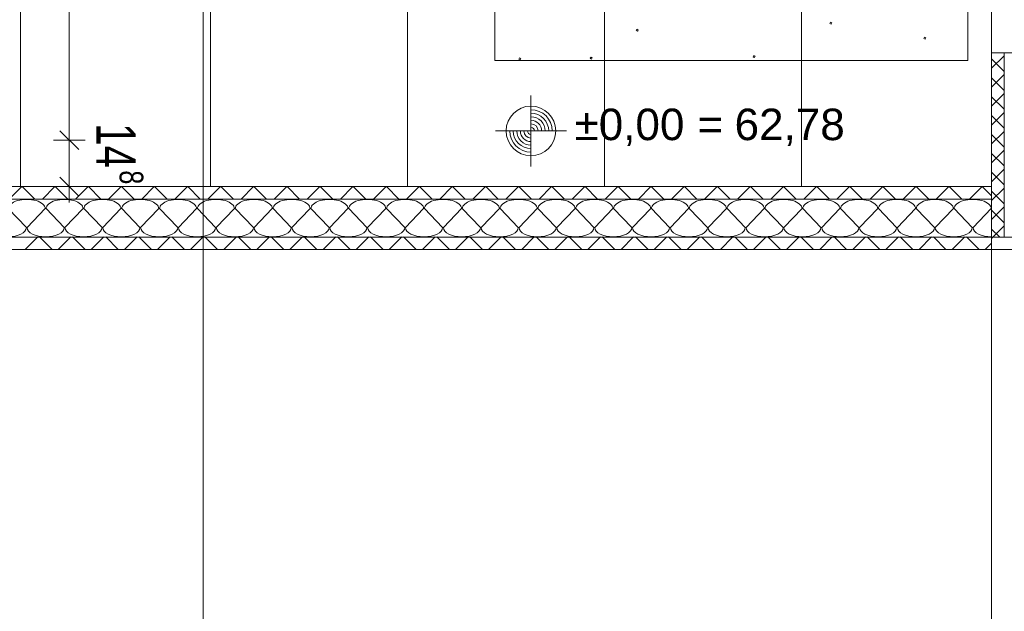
# Model space of a CAD drawing. Extents: x 1101 to 1942, y 41 to 882.
# Tile 14 of 113: x 1412 to 1474, y 98 to 136. Entities that reach past the tile are written whole.
import ezdxf
from ezdxf.lldxf.tags import DXFTag

# ---------------------------------------------------------------- set-up
doc = ezdxf.new("R2010")
doc.units = 0
doc.layers.get('0').update_dxf_attribs({"lineweight": 13})
for name, color, linetype, lineweight in [('Axen', 7, 'Continuous', 25), ('Boden', 7, 'Continuous', 25), ('Deckenspiegel', 7, 'Continuous', 25), ('Fullfläche', 7, 'Continuous', 25), ('Maßlinien', 7, 'Continuous', 25), ('Treppen', 7, 'Continuous', 25), ('Wände', 7, 'Continuous', 25)]:
    doc.layers.add(name, color=color, linetype=linetype, lineweight=lineweight)
doc.styles.get("Standard").update_dxf_attribs({"font": 'arial.ttf'})
tags = doc.linetypes.add('ALL_S25', pattern=[0.001, 0, -0.001]).pattern_tags.tags
tags[6:7] = [DXFTag(74, 4), DXFTag(75, 0), DXFTag(340, '0'), DXFTag(46, 1.0), DXFTag(50, 0.0), DXFTag(44, 0.0), DXFTag(45, 0.0)]
tags[4:5] = [DXFTag(74, 4), DXFTag(75, 0), DXFTag(340, '0'), DXFTag(46, 1.0), DXFTag(50, 0.0), DXFTag(44, 0.0), DXFTag(45, 0.0)]
tags = doc.linetypes.add('PUNKT2_S9-A03CP7E21H', pattern=[0.001, 0, -0.001]).pattern_tags.tags
tags[6:7] = [DXFTag(74, 4), DXFTag(75, 0), DXFTag(340, '0'), DXFTag(46, 1.0), DXFTag(50, 0.0), DXFTag(44, 0.0), DXFTag(45, 0.0)]
tags[4:5] = [DXFTag(74, 4), DXFTag(75, 0), DXFTag(340, '0'), DXFTag(46, 1.0), DXFTag(50, 0.0), DXFTag(44, 0.0), DXFTag(45, 0.0)]

# ---------------------------------------------------------------- blocks, each defined once
blk = doc.blocks.new('Referenz-A03CP7E41H', base_point=(1127.794, 89.807))
at = {"layer": 'Axen', "color": 0, "linetype": 'ALL_S25', "lineweight": -2, "ltscale": 0.13}
for p, q in [((1423.498, 90.134), (1423.498, 825.648)), ((1473.498, 90.134), (1473.498, 825.648)), ((1661.783, 121.449), (1222.273, 121.449))]:
    blk.add_line(p, q, dxfattribs=at)
at = {"layer": 'Boden', "color": 0, "lineweight": -2}
for p, q in [((1441.98, 133.447), (1441.985, 177.447)), ((1471.985, 177.443), (1471.98, 133.443)), ((1463.232, 135.798), (1463.276, 135.879)), ((1463.313, 135.754), (1463.232, 135.798)), ((1463.276, 135.879), (1463.357, 135.835)), ((1463.357, 135.835), (1463.313, 135.754)), ((1450.948, 135.352), (1450.993, 135.432)), ((1451.029, 135.307), (1450.948, 135.352)), ((1450.993, 135.432), (1451.073, 135.388)), ((1451.073, 135.388), (1451.029, 135.307)), ((1469.195, 134.845), (1469.239, 134.926)), ((1469.239, 134.926), (1469.32, 134.882)), ((1469.276, 134.801), (1469.195, 134.845)), ((1469.32, 134.882), (1469.276, 134.801)), ((1448.045, 133.591), (1448.089, 133.671)), ((1448.089, 133.671), (1448.169, 133.627)), ((1458.365, 133.696), (1458.41, 133.777)), ((1458.446, 133.652), (1458.365, 133.696)), ((1458.41, 133.777), (1458.49, 133.733)), ((1458.49, 133.733), (1458.446, 133.652)), ((1471.98, 133.443), (1441.98, 133.447)), ((1443.517, 133.545), (1443.562, 133.626)), ((1443.598, 133.501), (1443.517, 133.545)), ((1443.562, 133.626), (1443.642, 133.581)), ((1443.642, 133.581), (1443.598, 133.501)), ((1448.125, 133.547), (1448.045, 133.591)), ((1448.169, 133.627), (1448.125, 133.547))]:
    blk.add_line(p, q, dxfattribs=at)
at = {"layer": 'Deckenspiegel', "color": 0, "lineweight": -2}
for p, q in [((1411.898, 125.449), (1411.898, 186.949)), ((1423.948, 125.449), (1423.948, 186.949)), ((1436.448, 125.449), (1436.448, 186.949)), ((1448.948, 125.449), (1448.948, 186.949)), ((1461.448, 125.449), (1461.448, 186.949)), ((1473.498, 186.949), (1473.498, 125.45)), ((1473.498, 125.45), (1411.898, 125.449))]:
    blk.add_line(p, q, dxfattribs=at)
at = {"layer": 'Fullfläche', "color": 0, "lineweight": -2}
for p, q in [((1473.498, 132.957), (1474.298, 133.756)), ((1473.498, 133.556), (1474.298, 132.757)), ((1473.498, 131.757), (1474.298, 132.556)), ((1473.498, 132.356), (1474.298, 131.557)), ((1473.498, 130.557), (1474.298, 131.356)), ((1473.498, 131.156), (1474.298, 130.357)), ((1473.498, 129.357), (1474.298, 130.156)), ((1473.498, 129.956), (1474.298, 129.157)), ((1473.498, 128.157), (1474.298, 128.956)), ((1473.498, 128.756), (1474.298, 127.957)), ((1473.498, 126.957), (1474.298, 127.756)), ((1473.498, 127.556), (1474.298, 126.757)), ((1473.498, 125.757), (1474.298, 126.556)), ((1473.498, 126.356), (1474.298, 125.557)), ((1411.99, 125.45), (1411.191, 124.65)), ((1412.007, 125.45), (1412.807, 124.65)), ((1414.09, 125.45), (1413.29, 124.65)), ((1414.107, 125.45), (1414.907, 124.65)), ((1416.19, 125.45), (1415.39, 124.65)), ((1416.207, 125.45), (1417.007, 124.65)), ((1418.29, 125.45), (1417.49, 124.65)), ((1418.307, 125.45), (1419.106, 124.65)), ((1420.39, 125.45), (1419.59, 124.65)), ((1420.407, 125.45), (1421.207, 124.65)), ((1422.49, 125.45), (1421.69, 124.65)), ((1422.507, 125.45), (1423.307, 124.65)), ((1424.59, 125.45), (1423.79, 124.65)), ((1424.607, 125.45), (1425.407, 124.65)), ((1426.69, 125.45), (1425.89, 124.65)), ((1426.707, 125.45), (1427.507, 124.65)), ((1428.79, 125.45), (1427.99, 124.65)), ((1428.807, 125.45), (1429.607, 124.65)), ((1430.889, 125.45), (1430.09, 124.65)), ((1430.908, 125.45), (1431.707, 124.65)), ((1432.989, 125.45), (1432.19, 124.65)), ((1433.008, 125.45), (1433.807, 124.65)), ((1435.089, 125.45), (1434.29, 124.65)), ((1435.108, 125.45), (1435.907, 124.65)), ((1437.189, 125.45), (1436.39, 124.65)), ((1437.208, 125.45), (1438.007, 124.65)), ((1439.289, 125.45), (1438.49, 124.65)), ((1439.308, 125.45), (1440.107, 124.65)), ((1441.389, 125.45), (1440.59, 124.65)), ((1441.408, 125.45), (1442.207, 124.65)), ((1443.489, 125.45), (1442.69, 124.65)), ((1443.508, 125.45), (1444.307, 124.65)), ((1445.589, 125.45), (1444.79, 124.65)), ((1445.608, 125.45), (1446.407, 124.65)), ((1447.689, 125.45), (1446.89, 124.65)), ((1447.708, 125.45), (1448.507, 124.65)), ((1449.789, 125.45), (1448.99, 124.65)), ((1449.808, 125.45), (1450.607, 124.65)), ((1451.889, 125.45), (1451.09, 124.65)), ((1451.908, 125.45), (1452.707, 124.65)), ((1453.989, 125.45), (1453.19, 124.65)), ((1454.008, 125.45), (1454.807, 124.65)), ((1456.089, 125.45), (1455.29, 124.65)), ((1456.108, 125.45), (1456.907, 124.65)), ((1458.189, 125.45), (1457.39, 124.65)), ((1458.208, 125.45), (1459.007, 124.65)), ((1460.289, 125.45), (1459.49, 124.65)), ((1460.308, 125.45), (1461.107, 124.65)), ((1462.389, 125.45), (1461.59, 124.65)), ((1462.408, 125.45), (1463.207, 124.65)), ((1464.489, 125.45), (1463.69, 124.65)), ((1464.508, 125.45), (1465.307, 124.65)), ((1466.589, 125.45), (1465.79, 124.65)), ((1466.608, 125.45), (1467.407, 124.65)), ((1468.689, 125.45), (1467.89, 124.65)), ((1468.708, 125.45), (1469.507, 124.65)), ((1470.789, 125.45), (1469.99, 124.65)), ((1470.808, 125.45), (1471.607, 124.65)), ((1472.889, 125.45), (1472.09, 124.65)), ((1472.908, 125.45), (1473.498, 124.858)), ((1473.498, 124.557), (1474.298, 125.356)), ((1473.498, 125.156), (1474.298, 124.357)), ((1411.122, 124.05), (1412.274, 122.85)), ((1412.322, 122.85), (1413.474, 124.05)), ((1413.522, 124.05), (1414.674, 122.85)), ((1414.722, 122.85), (1415.874, 124.05)), ((1415.922, 124.05), (1417.074, 122.85)), ((1417.122, 122.85), (1418.274, 124.05)), ((1418.322, 124.05), (1419.474, 122.85)), ((1419.522, 122.85), (1420.674, 124.05)), ((1420.722, 124.05), (1421.874, 122.85)), ((1421.922, 122.85), (1423.074, 124.05)), ((1423.122, 124.05), (1424.274, 122.85)), ((1424.322, 122.85), (1425.474, 124.05)), ((1425.522, 124.05), (1426.674, 122.85)), ((1426.722, 122.85), (1427.874, 124.05)), ((1427.922, 124.05), (1429.074, 122.85)), ((1429.122, 122.85), (1430.274, 124.05)), ((1430.322, 124.05), (1431.474, 122.85)), ((1431.522, 122.85), (1432.674, 124.05)), ((1432.722, 124.05), (1433.874, 122.85)), ((1433.922, 122.85), (1435.074, 124.05)), ((1435.122, 124.05), (1436.274, 122.85)), ((1436.322, 122.85), (1437.474, 124.05)), ((1437.522, 124.05), (1438.674, 122.85)), ((1438.722, 122.85), (1439.874, 124.05)), ((1439.922, 124.05), (1441.074, 122.85)), ((1441.122, 122.85), (1442.274, 124.05)), ((1442.322, 124.05), (1443.474, 122.85)), ((1443.522, 122.85), (1444.674, 124.05)), ((1444.722, 124.05), (1445.874, 122.85)), ((1445.922, 122.85), (1447.074, 124.05)), ((1447.122, 124.05), (1448.274, 122.85)), ((1448.322, 122.85), (1449.474, 124.05)), ((1449.522, 124.05), (1450.674, 122.85)), ((1450.722, 122.85), (1451.874, 124.05)), ((1451.922, 124.05), (1453.074, 122.85)), ((1453.122, 122.85), (1454.274, 124.05)), ((1454.322, 124.05), (1455.474, 122.85)), ((1455.522, 122.85), (1456.674, 124.05)), ((1456.722, 124.05), (1457.874, 122.85)), ((1457.922, 122.85), (1459.074, 124.05)), ((1459.122, 124.05), (1460.274, 122.85)), ((1460.322, 122.85), (1461.474, 124.05)), ((1461.522, 124.05), (1462.674, 122.85)), ((1462.722, 122.85), (1463.874, 124.05)), ((1463.922, 124.05), (1465.074, 122.85)), ((1465.122, 122.85), (1466.274, 124.05)), ((1466.322, 124.05), (1467.474, 122.85)), ((1467.522, 122.85), (1468.674, 124.05)), ((1468.722, 124.05), (1469.874, 122.85)), ((1469.922, 122.85), (1471.074, 124.05)), ((1471.122, 124.05), (1472.274, 122.85)), ((1472.322, 122.85), (1473.474, 124.05)), ((1473.498, 123.357), (1474.298, 124.156)), ((1473.498, 123.956), (1474.298, 123.157)), ((1473.498, 122.756), (1474.005, 122.25)), ((1473.591, 122.25), (1474.298, 122.956)), ((1412.194, 121.45), (1412.993, 122.25)), ((1413.903, 121.45), (1413.104, 122.25)), ((1414.294, 121.45), (1415.093, 122.25)), ((1416.004, 121.45), (1415.204, 122.25)), ((1416.394, 121.45), (1417.193, 122.25)), ((1418.103, 121.45), (1417.304, 122.25)), ((1418.494, 121.45), (1419.293, 122.25)), ((1420.204, 121.45), (1419.404, 122.25)), ((1420.594, 121.45), (1421.393, 122.25)), ((1422.303, 121.45), (1421.504, 122.25)), ((1422.694, 121.45), (1423.493, 122.25)), ((1424.404, 121.45), (1423.604, 122.25)), ((1424.794, 121.45), (1425.593, 122.25)), ((1426.504, 121.45), (1425.704, 122.25)), ((1426.894, 121.45), (1427.693, 122.25)), ((1428.604, 121.45), (1427.804, 122.25)), ((1428.994, 121.45), (1429.793, 122.25)), ((1430.704, 121.45), (1429.904, 122.25)), ((1431.094, 121.45), (1431.893, 122.25)), ((1432.804, 121.45), (1432.004, 122.25)), ((1433.194, 121.45), (1433.993, 122.25)), ((1434.904, 121.45), (1434.104, 122.25)), ((1435.294, 121.45), (1436.093, 122.25)), ((1437.004, 121.45), (1436.204, 122.25)), ((1437.394, 121.45), (1438.193, 122.25)), ((1439.104, 121.45), (1438.304, 122.25)), ((1439.494, 121.45), (1440.293, 122.25)), ((1441.204, 121.45), (1440.405, 122.25)), ((1441.594, 121.45), (1442.393, 122.25)), ((1443.304, 121.45), (1442.504, 122.25)), ((1443.694, 121.45), (1444.493, 122.25)), ((1445.404, 121.45), (1444.605, 122.25)), ((1445.794, 121.45), (1446.593, 122.25)), ((1447.504, 121.45), (1446.704, 122.25)), ((1447.894, 121.45), (1448.693, 122.25)), ((1449.604, 121.45), (1448.805, 122.25)), ((1449.994, 121.45), (1450.793, 122.25)), ((1451.704, 121.45), (1450.905, 122.25)), ((1452.094, 121.45), (1452.893, 122.25)), ((1453.804, 121.45), (1453.005, 122.25)), ((1454.193, 121.45), (1454.993, 122.25)), ((1455.904, 121.45), (1455.105, 122.25)), ((1456.294, 121.45), (1457.093, 122.25)), ((1458.004, 121.45), (1457.205, 122.25)), ((1458.393, 121.45), (1459.193, 122.25)), ((1460.104, 121.45), (1459.305, 122.25)), ((1460.493, 121.45), (1461.293, 122.25)), ((1462.204, 121.45), (1461.405, 122.25)), ((1462.593, 121.45), (1463.393, 122.25)), ((1464.304, 121.45), (1463.505, 122.25)), ((1464.693, 121.45), (1465.493, 122.25)), ((1466.404, 121.45), (1465.605, 122.25)), ((1466.793, 121.45), (1467.592, 122.25)), ((1468.504, 121.45), (1467.705, 122.25)), ((1468.893, 121.45), (1469.693, 122.25)), ((1470.604, 121.45), (1469.805, 122.25)), ((1470.993, 121.45), (1471.792, 122.25)), ((1472.704, 121.45), (1471.905, 122.25)), ((1473.093, 121.45), (1473.498, 121.855)), ((1473.593, 122.25), (1473.498, 122.155))]:
    blk.add_line(p, q, dxfattribs=at)
for centre, start_param, end_param in [((1412.298, 124.05), 0, 3.141593), ((1414.698, 124.05), 0, 3.141593), ((1417.098, 124.05), 0, 3.141593), ((1419.498, 124.05), 0, 3.141593), ((1421.898, 124.05), 0, 3.141593), ((1424.298, 124.05), 0, 3.141593), ((1426.698, 124.05), 0, 3.141593), ((1429.098, 124.05), 0, 3.141593), ((1431.498, 124.05), 0, 3.141593), ((1433.898, 124.05), 0, 3.141593), ((1436.298, 124.05), 0, 3.141593), ((1438.698, 124.05), 0, 3.141593), ((1441.098, 124.05), 0, 3.141593), ((1443.498, 124.05), 0, 3.141593), ((1445.898, 124.05), 0, 3.141593), ((1448.298, 124.05), 0, 3.141593), ((1450.698, 124.05), 0, 3.141593), ((1453.098, 124.05), 0, 3.141593), ((1455.498, 124.05), 0, 3.141593), ((1457.898, 124.05), 0, 3.141593), ((1460.298, 124.05), 0, 3.141593), ((1462.698, 124.05), 0, 3.141593), ((1465.098, 124.05), 0, 3.141593), ((1467.498, 124.05), 0, 3.141593), ((1469.898, 124.05), 0, 3.141593), ((1472.298, 124.05), 0, 3.141593), ((1411.098, 122.85), 4.712389, 6.283185), ((1413.498, 122.85), 3.141593, 4.712389), ((1413.498, 122.85), 4.712389, 6.283185), ((1415.898, 122.85), 3.141593, 4.712389), ((1415.898, 122.85), 4.712389, 6.283185), ((1418.298, 122.85), 3.141593, 4.712389), ((1418.298, 122.85), 4.712389, 6.283185), ((1420.698, 122.85), 3.141593, 4.712389), ((1420.698, 122.85), 4.712389, 6.283185), ((1423.098, 122.85), 3.141593, 4.712389), ((1423.098, 122.85), 4.712389, 6.283185), ((1425.498, 122.85), 3.141593, 4.712389), ((1425.498, 122.85), 4.712389, 6.283185), ((1427.898, 122.85), 3.141593, 4.712389), ((1427.898, 122.85), 4.712389, 6.283185), ((1430.298, 122.85), 3.141593, 4.712389), ((1430.298, 122.85), 4.712389, 6.283185), ((1432.698, 122.85), 3.141593, 4.712389), ((1432.698, 122.85), 4.712389, 6.283185), ((1435.098, 122.85), 3.141593, 4.712389), ((1435.098, 122.85), 4.712389, 6.283185), ((1437.498, 122.85), 3.141593, 4.712389), ((1437.498, 122.85), 4.712389, 6.283185), ((1439.898, 122.85), 3.141593, 4.712389), ((1439.898, 122.85), 4.712389, 6.283185), ((1442.298, 122.85), 3.141593, 4.712389), ((1442.298, 122.85), 4.712389, 6.283185), ((1444.698, 122.85), 3.141593, 4.712389), ((1444.698, 122.85), 4.712389, 6.283185), ((1447.098, 122.85), 3.141593, 4.712389), ((1447.098, 122.85), 4.712389, 6.283185), ((1449.498, 122.85), 3.141593, 4.712389), ((1449.498, 122.85), 4.712389, 6.283185), ((1451.898, 122.85), 3.141593, 4.712389), ((1451.898, 122.85), 4.712389, 6.283185), ((1454.298, 122.85), 3.141593, 4.712389), ((1454.298, 122.85), 4.712389, 6.283185), ((1456.698, 122.85), 3.141593, 4.712389), ((1456.698, 122.85), 4.712389, 6.283185), ((1459.098, 122.85), 3.141593, 4.712389), ((1459.098, 122.85), 4.712389, 6.283185), ((1461.498, 122.85), 3.141593, 4.712389), ((1461.498, 122.85), 4.712389, 6.283185), ((1463.898, 122.85), 3.141593, 4.712389), ((1463.898, 122.85), 4.712389, 6.283185), ((1466.298, 122.85), 3.141593, 4.712389), ((1466.298, 122.85), 4.712389, 6.283185), ((1468.698, 122.85), 3.141593, 4.712389), ((1468.698, 122.85), 4.712389, 6.283185), ((1471.098, 122.85), 3.141593, 4.712389), ((1471.098, 122.85), 4.712389, 6.283185), ((1473.498, 122.85), 3.141593, 4.712389), ((1473.498, 122.85), 4.712389, 4.712752)]:
    blk.add_ellipse(centre, major_axis=(1.176, 0), ratio=0.5, start_param=start_param, end_param=end_param, dxfattribs=at)
at = {"layer": 'Maßlinien', "color": 0, "lineweight": -2}
for p, q in [((1414.998, 128.399), (1414.998, 137.822)), ((1444.281, 126.732), (1444.281, 131.232)), ((1444.281, 127.407), (1444.281, 130.556)), ((1415.598, 127.799), (1414.398, 128.999)), ((1442.031, 128.982), (1446.531, 128.981)), ((1442.708, 128.982), (1445.856, 128.981)), ((1414.998, 128.399), (1413.998, 128.399)), ((1414.998, 128.399), (1415.998, 128.399)), ((1414.998, 125.449), (1414.998, 128.399)), ((1415.598, 124.849), (1414.398, 126.049)), ((1414.998, 125.449), (1413.998, 125.449)), ((1414.998, 125.449), (1415.998, 125.449)), ((1414.998, 125.449), (1414.998, 124.449))]:
    blk.add_line(p, q, dxfattribs=at)
blk.add_circle((1444.281, 128.982), 1.575, dxfattribs=at)
for major_axis in [(1.35, 0), (1.125, 0), (0.9, 0), (0.675, 0), (0.45, 0), (-1.35, 0), (-1.125, 0), (-0.9, 0), (-0.675, 0), (-0.45, 0), (-0.225, 0), (0.225, 0)]:
    blk.add_ellipse((1444.281, 128.982), major_axis=major_axis, ratio=1, start_param=0, end_param=1.570796, dxfattribs=at)
at = {"layer": 'Treppen', "color": 0, "linetype": 'PUNKT2_S9-A03CP7E21H', "lineweight": -2, "ltscale": 0.13}
blk.add_line((1411.898, 125.449), (1411.898, 158.199), dxfattribs=at)
at = {"layer": 'Wände', "color": 0, "lineweight": -2}
for p, q in [((1477.498, 133.949), (1473.498, 133.949)), ((1473.498, 133.949), (1473.498, 122.25)), ((1474.298, 133.949), (1474.298, 122.249)), ((1473.498, 125.449), (1303.098, 125.449)), ((1473.498, 124.65), (1303.098, 124.649)), ((1476.698, 122.249), (1303.098, 122.249)), ((1302.298, 121.449), (1473.498, 121.449)), ((1473.498, 121.449), (1477.498, 121.449))]:
    blk.add_line(p, q, dxfattribs=at)
at = {"layer": 'Maßlinien', "color": 0, "lineweight": -2, "attachment_point": 1}
for s, insert, char_height, rotation in [('{\\fArial;±0,00}', (1447.043, 130.398), 2, 0.00001), ('{\\fArial;62,78}', (1457.194, 130.398), 2, 0.00001), ('{\\fArial;=}', (1454.835, 130.398), 2, 0.00001), ('{\\W0.73;\\fArial;14}', (1419.206, 129.467), 2.49999, 270.00001), ('{\\W0.76;\\fArial;8}', (1419.688, 126.479), 1.5, 270.00001)]:
    blk.add_mtext(s, dxfattribs=dict(at, insert=insert, char_height=char_height, rotation=rotation))

msp = doc.modelspace()

# ---------------------------------------------------------------- block references
at = {"color": 251, "lineweight": 13, "ltscale": 0.13, "true_color": 0x5f5f5f}
msp.add_blockref('Referenz-A03CP7E41H', (1127.794, 89.807), dxfattribs=at)

doc.saveas('drawing.dxf')
